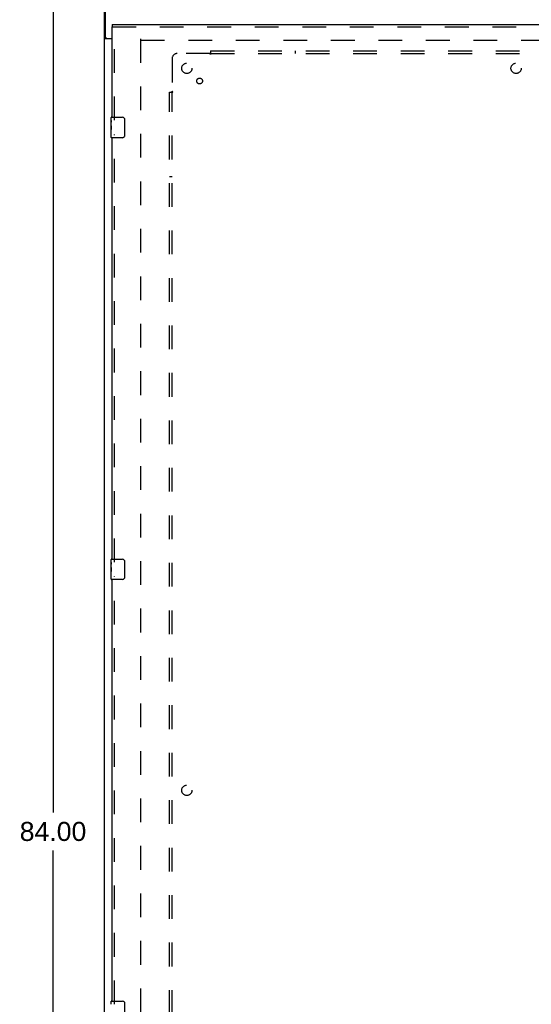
# Model space of a CAD drawing. Header units: inches. Extents: x 0 to 210, y 0 to 136.
# Tile 3 of 23: x 60 to 85, y 42 to 90. Entities that reach past the tile are written whole.
import ezdxf

# ---------------------------------------------------------------- set-up
doc = ezdxf.new("R2010")
doc.units = ezdxf.units.IN
doc.header["$LTSCALE"] = 11.54725
doc.header["$MEASUREMENT"] = 0
doc.linetypes.add('HIDDEN', pattern=[0.2, 0.1, -0.1])
doc.layers.get('0').update_dxf_attribs({"linetype": 'CONTINUOUS'})
for name, color, linetype in [('DEFAULT_2', 8, 'HIDDEN'), ('DIMENSIONS', 7, 'CONTINUOUS'), ('DOOR_ASSEMBLY', 7, 'CONTINUOUS'), ('SUBPANEL', 7, 'CONTINUOUS')]:
    doc.layers.add(name, color=color, linetype=linetype)
doc.styles.get("Standard").update_dxf_attribs({"font": 'arial.ttf'})
doc.dimstyles.new('DIMSTYLE_1', dxfattribs={"dimtxt": 0.92625, "dimasz": 1.235, "dimexe": 0.09, "dimexo": 0.07, "dimgap": 0.0375, "dimtad": 0, "dimtih": 1, "dimtoh": 1, "dimzin": 4, "dimdsep": 46, "dimtxsty": 'Standard', "dimblk": '_FILLED', "dimblk1": '_FILLED', "dimblk2": '_FILLED', "dimcen": 0.09, "dimadec": 3, "dimazin": 1, "dimtfac": 1, "dimtdec": 3, "dimtofl": 0, "dimtmove": 0, "dimatfit": 3, "dimldrblk": '_FILLED', "dimfxl": 0, "dimtolj": 1, "dimtzin": 4, "dimarcsym": 0})

# ---------------------------------------------------------------- blocks, each defined once
blk = doc.blocks.new('_FILLED')
at = {"color": 0, "linetype": 'ByBlock'}
blk.add_solid([(0, 0), (-1, 0.2), (-1, -0.2)], dxfattribs=at)
blk = doc.blocks.new('*D15')
at = {"layer": 'DIMENSIONS', "color": 2, "linetype": 'Continuous'}
for p, q in [((63.82, 92.836), (60.957, 92.836)), ((62.069, 92.836), (62.069, 51.762)), ((62.069, 8.836), (62.069, 49.91)), ((63.82, 8.836), (60.957, 8.836))]:
    blk.add_line(p, q, dxfattribs=at)
at = {"layer": 'DIMENSIONS', "color": 2, "linetype": 'Continuous', "xscale": 1.235, "yscale": 1.235, "zscale": 1.235}
for p, rotation in [((62.069, 92.836), 90), ((62.069, 8.836), 270)]:
    blk.add_blockref('_FILLED', p, dxfattribs=dict(at, rotation=rotation))
at = {"layer": 'DIMENSIONS', "color": 2, "linetype": 'Continuous', "insert": (62.069, 51.299), "char_height": 0.9263, "width": 3.23671, "attachment_point": 2, "line_spacing_factor": 0.9}
blk.add_mtext('84.00', dxfattribs=at)

msp = doc.modelspace()

# ---------------------------------------------------------------- linework, layer by layer
at = {"color": 3, "linetype": 'Continuous'}
for p, q in [((64.573, 8.94), (64.573, 92.732)), ((64.625, 89.479), (64.625, 92.836)), ((64.948, 89.388), (64.613, 89.388)), ((64.685, 89.419), (64.948, 89.419))]:
    msp.add_line(p, q, dxfattribs=at)
at = {"color": 7, "linetype": 'Continuous'}
for q in [(64.573, 89.419), (64.677, 89.42)]:
    msp.add_line((64.677, 89.419), q, dxfattribs=at)
at = {"color": 3, "linetype": 'Continuous'}
for points in [[(64.593, 89.4), (64.59, 89.402), (64.587, 89.403), (64.584, 89.405), (64.582, 89.406), (64.58, 89.408), (64.578, 89.409), (64.576, 89.411), (64.575, 89.413), (64.574, 89.414), (64.573, 89.416), (64.573, 89.417), (64.573, 89.419)], [(64.613, 89.388), (64.612, 89.39), (64.61, 89.391), (64.607, 89.393), (64.604, 89.394), (64.602, 89.396), (64.599, 89.397), (64.593, 89.4)]]:
    msp.add_lwpolyline(points, dxfattribs=at)
at = {"color": 7, "linetype": 'Continuous'}
msp.add_lwpolyline([(64.695, 89.388), (64.695, 89.389), (64.696, 89.391), (64.696, 89.393), (64.695, 89.394), (64.695, 89.396), (64.694, 89.398), (64.693, 89.4), (64.691, 89.401), (64.69, 89.403), (64.688, 89.404), (64.687, 89.405), (64.685, 89.407), (64.683, 89.408), (64.682, 89.41), (64.68, 89.411), (64.679, 89.413), (64.678, 89.414), (64.677, 89.416), (64.677, 89.417), (64.677, 89.419)], dxfattribs=at)
at = {"color": 3, "linetype": 'Continuous'}
msp.add_arc((64.685, 89.479), 0.06, 180, 270, dxfattribs=at)
at = {"layer": 'DEFAULT_2', "color": 8, "linetype": 'HIDDEN'}
for p, q in [((66.323, 89.388), (66.323, 16.284)), ((66.337, 89.336), (101.059, 89.336))]:
    msp.add_line(p, q, dxfattribs=at)
at = {"layer": 'DOOR_ASSEMBLY', "color": 7, "linetype": 'Continuous'}
for p, q in [((64.948, 90.086), (64.948, 89.982)), ((64.888, 85.425), (64.888, 85.571)), ((64.888, 85.168), (64.888, 85.425)), ((64.893, 85.369), (64.888, 85.369)), ((64.895, 85.201), (64.895, 85.338)), ((64.903, 85.586), (65.443, 85.586)), ((65.543, 85.486), (65.543, 84.686)), ((64.888, 85.201), (64.895, 85.201)), ((64.888, 84.601), (64.888, 85.165)), ((64.889, 85.138), (64.888, 85.138)), ((64.888, 85.007), (64.894, 85.007)), ((64.888, 84.971), (64.895, 84.971)), ((64.888, 84.908), (64.895, 84.908)), ((64.889, 85.14), (64.891, 85.118)), ((64.895, 84.74), (64.895, 84.971)), ((64.888, 84.74), (64.895, 84.74)), ((65.443, 84.586), (64.903, 84.586)), ((64.888, 63.925), (64.888, 64.071)), ((64.888, 63.668), (64.888, 63.925)), ((64.893, 63.869), (64.888, 63.869)), ((64.895, 63.701), (64.895, 63.838)), ((64.903, 64.086), (65.443, 64.086)), ((65.543, 63.986), (65.543, 63.186)), ((64.888, 63.701), (64.895, 63.701)), ((64.888, 63.101), (64.888, 63.665)), ((64.889, 63.638), (64.888, 63.638)), ((64.888, 63.507), (64.894, 63.507)), ((64.888, 63.471), (64.895, 63.471)), ((64.888, 63.408), (64.895, 63.408)), ((64.888, 63.24), (64.895, 63.24)), ((64.889, 63.64), (64.891, 63.618)), ((64.895, 63.24), (64.895, 63.471)), ((65.443, 63.086), (64.903, 63.086)), ((64.888, 42.425), (64.888, 42.571)), ((64.903, 42.586), (65.443, 42.586)), ((65.543, 42.486), (65.543, 41.686))]:
    msp.add_line(p, q, dxfattribs=at)
at = {"layer": 'DOOR_ASSEMBLY', "color": 3, "linetype": 'Continuous'}
for p, q in [((64.948, 90.086), (101.885, 90.086)), ((64.948, 85.586), (64.948, 89.982)), ((64.948, 64.086), (64.948, 84.586)), ((64.948, 42.586), (64.948, 63.086))]:
    msp.add_line(p, q, dxfattribs=at)
at = {"layer": 'DOOR_ASSEMBLY', "color": 8, "linetype": 'HIDDEN'}
for p, q in [((64.948, 89.982), (101.885, 89.982)), ((65.052, 85.431), (65.052, 89.982)), ((65.052, 63.931), (65.052, 84.741)), ((65.052, 42.431), (65.052, 63.241))]:
    msp.add_line(p, q, dxfattribs=at)
at = {"layer": 'DOOR_ASSEMBLY', "color": 7, "linetype": 'Continuous'}
for points in [[(64.888, 85.425), (64.888, 85.422), (64.888, 85.417), (64.889, 85.412), (64.891, 85.398)], [(64.891, 85.398), (64.891, 85.391), (64.892, 85.383), (64.893, 85.374)], [(64.893, 85.374), (64.894, 85.365), (64.894, 85.356), (64.895, 85.347), (64.895, 85.338)], [(65.536, 85.522), (65.538, 85.517), (65.54, 85.511), (65.541, 85.505), (65.542, 85.499), (65.542, 85.492), (65.543, 85.486)], [(64.888, 85.168), (64.888, 85.159), (64.888, 85.15), (64.889, 85.14)], [(64.891, 85.118), (64.892, 85.107), (64.893, 85.095), (64.894, 85.082), (64.894, 85.07), (64.895, 85.057), (64.895, 85.044), (64.895, 85.031), (64.894, 85.018), (64.894, 85.006), (64.893, 84.994), (64.892, 84.982)], [(65.543, 84.686), (65.542, 84.68), (65.542, 84.674), (65.541, 84.667), (65.54, 84.661), (65.538, 84.656), (65.536, 84.65)], [(64.888, 63.925), (64.888, 63.922), (64.888, 63.917), (64.889, 63.912), (64.891, 63.898)], [(64.891, 63.898), (64.891, 63.891), (64.892, 63.883), (64.893, 63.874)], [(64.893, 63.874), (64.894, 63.865), (64.894, 63.856), (64.895, 63.847), (64.895, 63.838)], [(65.536, 64.022), (65.538, 64.017), (65.54, 64.011), (65.541, 64.005), (65.542, 63.999), (65.542, 63.992), (65.543, 63.986)], [(64.888, 63.668), (64.888, 63.659), (64.888, 63.65), (64.889, 63.64)], [(64.891, 63.618), (64.892, 63.607), (64.893, 63.595), (64.894, 63.582), (64.894, 63.57), (64.895, 63.557), (64.895, 63.544), (64.895, 63.531), (64.894, 63.518), (64.894, 63.506), (64.893, 63.494), (64.892, 63.482)], [(65.543, 63.186), (65.542, 63.18), (65.542, 63.174), (65.541, 63.167), (65.54, 63.161), (65.538, 63.156), (65.536, 63.15)], [(65.536, 42.522), (65.538, 42.517), (65.54, 42.511), (65.541, 42.505), (65.542, 42.499), (65.542, 42.492), (65.543, 42.486)]]:
    msp.add_lwpolyline(points, dxfattribs=at)
for centre, radius, start, end in [((64.903, 85.571), 0.015, 90, 180), ((65.443, 85.486), 0.1, 21.1999, 90), ((64.903, 84.601), 0.015, 180, 270), ((65.443, 84.686), 0.1, 270, 338.7946), ((64.903, 64.071), 0.015, 90, 180), ((65.443, 63.986), 0.1, 21.1999, 90), ((64.903, 63.101), 0.015, 180, 270), ((65.443, 63.186), 0.1, 270, 338.7946), ((64.903, 42.571), 0.015, 90, 180), ((65.443, 42.486), 0.1, 21.1999, 90)]:
    msp.add_arc(centre, radius, start, end, dxfattribs=at)
for centre in [(65.151, 85.002), (65.151, 63.502)]:
    msp.add_ellipse(centre, major_axis=(0.263, 0), ratio=0.432808, start_param=3.141593, end_param=3.321581, dxfattribs=at)
at = {"layer": 'SUBPANEL', "color": 8, "linetype": 'HIDDEN'}
for p, q in [((69.694, 88.68), (68.104, 88.68)), ((69.712, 88.699), (69.706, 88.692)), ((69.729, 88.805), (69.729, 88.718)), ((69.729, 88.805), (99.417, 88.805)), ((69.729, 88.718), (69.729, 88.639)), ((69.729, 88.68), (99.417, 88.68)), ((73.854, 88.68), (73.854, 88.805)), ((67.854, 88.43), (67.854, 86.84)), ((67.729, 18.867), (67.729, 86.805)), ((67.729, 86.805), (67.815, 86.805)), ((67.815, 86.805), (67.895, 86.805)), ((67.854, 18.867), (67.854, 86.805)), ((67.854, 82.68), (67.729, 82.68))]:
    msp.add_line(p, q, dxfattribs=at)
for points in [[(69.706, 88.692), (69.704, 88.69), (69.702, 88.688), (69.7, 88.687), (69.698, 88.685), (69.697, 88.683), (69.695, 88.681), (69.694, 88.68)], [(69.707, 88.66), (69.704, 88.665), (69.702, 88.667), (69.701, 88.67), (69.699, 88.672), (69.698, 88.674), (69.697, 88.676), (69.695, 88.678), (69.694, 88.68)], [(69.729, 88.639), (69.727, 88.64), (69.726, 88.64), (69.724, 88.641), (69.722, 88.642), (69.721, 88.643), (69.719, 88.644), (69.718, 88.646), (69.716, 88.647), (69.715, 88.649), (69.713, 88.651), (69.712, 88.652), (69.711, 88.654), (69.709, 88.656), (69.708, 88.658), (69.707, 88.66)], [(69.729, 88.718), (69.727, 88.716), (69.726, 88.714), (69.724, 88.712), (69.723, 88.71), (69.721, 88.708), (69.72, 88.706), (69.718, 88.705), (69.717, 88.703), (69.715, 88.702), (69.714, 88.7), (69.712, 88.699)], [(67.815, 86.805), (67.818, 86.806), (67.82, 86.808), (67.822, 86.81), (67.824, 86.811), (67.826, 86.813), (67.827, 86.814), (67.829, 86.816), (67.831, 86.817), (67.832, 86.819), (67.834, 86.82), (67.835, 86.822)], [(67.835, 86.822), (67.842, 86.828), (67.844, 86.83), (67.845, 86.832), (67.847, 86.834), (67.849, 86.836), (67.851, 86.837), (67.853, 86.839), (67.854, 86.84)], [(67.869, 86.83), (67.866, 86.831), (67.864, 86.833), (67.862, 86.834), (67.86, 86.836), (67.858, 86.837), (67.856, 86.839), (67.854, 86.84)], [(67.895, 86.805), (67.894, 86.807), (67.893, 86.808), (67.893, 86.81), (67.892, 86.812), (67.891, 86.813), (67.889, 86.815), (67.888, 86.816), (67.887, 86.818), (67.885, 86.819), (67.883, 86.821), (67.882, 86.822), (67.88, 86.823), (67.878, 86.825), (67.876, 86.826), (67.873, 86.827), (67.869, 86.83)]]:
    msp.add_lwpolyline(points, dxfattribs=at)
for centre, radius in [((68.573, 87.961), 0.25), ((84.573, 87.961), 0.25), ((69.192, 87.342), 0.141), ((68.573, 52.836), 0.25)]:
    msp.add_circle(centre, radius, dxfattribs=at)
msp.add_arc((68.104, 88.43), 0.25, 90, 180, dxfattribs=at)

# ---------------------------------------------------------------- dimensions: what is measured, and where the dimension line sits
at = {"layer": 'DIMENSIONS', "color": 2, "linetype": 'Continuous'}
dim = msp.add_linear_dim(base=(62.069, 8.836), p1=(63.89, 92.836), p2=(63.89, 8.836), angle=270, dimstyle='DIMSTYLE_1', dxfattribs=at)
dim.commit()
dim.dimension.update_dxf_attribs({"geometry": '*D15', "text_midpoint": (62.064, 50.831), "dimtype": 160})

doc.saveas('drawing.dxf')
